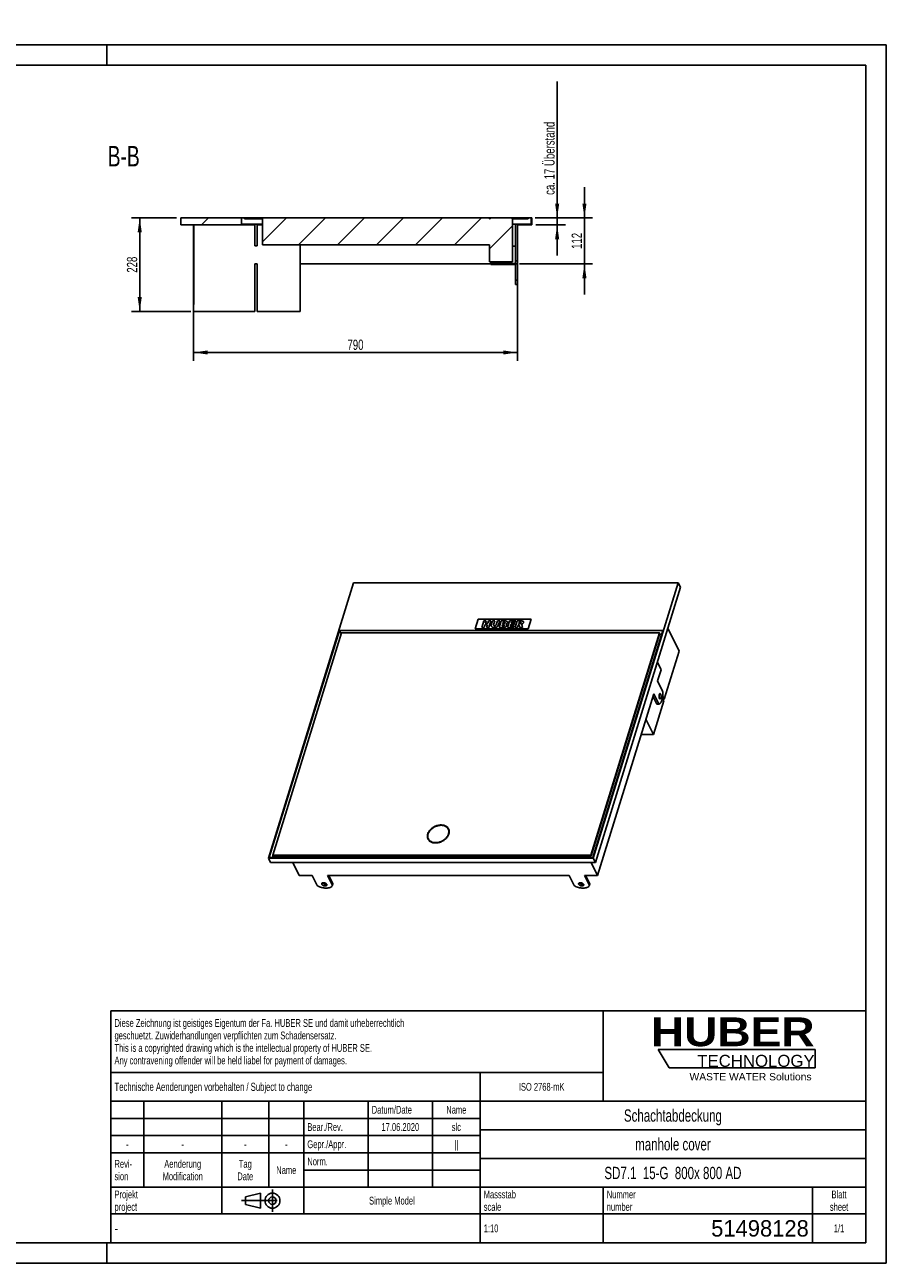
# Model space of a CAD drawing. Header units: millimetres. Extents: x 0 to 4200, y 0 to 3019.
# Tile 2 of 2: x 2100 to 4200, y 0 to 3019. Entities that reach past the tile are written whole.
import ezdxf

# ---------------------------------------------------------------- set-up
doc = ezdxf.new("R2010")
doc.units = ezdxf.units.MM
doc.header["$LTSCALE"] = 231
doc.linetypes.add('CENTER', pattern=[0.6, 0.375, -0.075, 0.075, -0.075])
doc.layers.get('0').update_dxf_attribs({"linetype": 'CONTINUOUS'})
for name, color, linetype in [('_2D-BEM', 7, 'CONTINUOUS'), ('_ACHSEN', 7, 'CONTINUOUS'), ('_KURVEN', 7, 'CONTINUOUS'), ('_ZEICHNUNGSELEM', 7, 'CONTINUOUS'), ('HUBER_Logo_BL2', 7, 'CONTINUOUS')]:
    doc.layers.add(name, color=color, linetype=linetype)
doc.styles.get("Standard").update_dxf_attribs({"font": 'txt', "width": 0.7})
doc.styles.add('TEXTSTYLE_2', font='ariblk.ttf')
doc.styles.add('TEXTSTYLE_3', font='arial.ttf')
doc.styles.add('TEXTSTYLE_4', font='txt', dxfattribs={"width": 0.8})
doc.styles.add('TEXTSTYLE_5', font='txt')
doc.dimstyles.new('DIMSTYLE_1', dxfattribs={"dimtxt": 25, "dimasz": 35, "dimexe": 2, "dimexo": 1, "dimtad": 1, "dimdec": 1, "dimtxsty": 'Standard', "dimblk": '_FILLED', "dimblk1": '_FILLED', "dimblk2": '_FILLED', "dimcen": 0.09, "dimadec": 1, "dimazin": 2, "dimtp": 0.5, "dimtm": 0.5, "dimtfac": 1, "dimtdec": 1, "dimtofl": 0, "dimtmove": 0, "dimatfit": 3, "dimldrblk": '_FILLED', "dimfxl": 1, "dimtolj": 1, "dimarcsym": 0})
doc.dimstyles.new('DIMSTYLE_2', dxfattribs={"dimtxt": 25, "dimasz": 35, "dimexe": 2, "dimexo": 1, "dimtad": 1, "dimdec": 1, "dimtxsty": 'Standard', "dimblk": '_FILLED', "dimblk1": '_FILLED', "dimblk2": '_FILLED', "dimcen": 0.09, "dimadec": 1, "dimazin": 2, "dimtp": 0.8, "dimtm": 0.8, "dimtfac": 1, "dimtdec": 1, "dimtofl": 0, "dimtmove": 0, "dimatfit": 3, "dimldrblk": '_FILLED', "dimfxl": 1, "dimtolj": 1, "dimarcsym": 0})
doc.dimstyles.new('DIMSTYLE_3', dxfattribs={"dimtxt": 25, "dimasz": 35, "dimexe": 2, "dimexo": 1, "dimtad": 1, "dimdec": 1, "dimtxsty": 'Standard', "dimblk": '_FILLED', "dimblk1": '_FILLED', "dimblk2": '_FILLED', "dimcen": 0.09, "dimadec": 1, "dimazin": 2, "dimtp": 0.3, "dimtm": 0.3, "dimtfac": 1, "dimtdec": 1, "dimtofl": 0, "dimtmove": 0, "dimatfit": 3, "dimldrblk": '_FILLED', "dimfxl": 1, "dimtolj": 1, "dimarcsym": 0})
doc.dimstyles.new('DIMSTYLE_4', dxfattribs={"dimtxt": 25, "dimasz": 35, "dimexe": 2, "dimexo": 1, "dimtad": 1, "dimdec": 1, "dimtxsty": 'Standard', "dimblk": '_FILLED', "dimblk1": '_FILLED', "dimblk2": '_FILLED', "dimcen": 0.09, "dimadec": 1, "dimazin": 2, "dimtp": 0.2, "dimtm": 0.2, "dimtfac": 1, "dimtdec": 1, "dimtofl": 0, "dimtmove": 0, "dimatfit": 3, "dimldrblk": '_FILLED', "dimfxl": 1, "dimtolj": 1, "dimarcsym": 0})

# ---------------------------------------------------------------- blocks, each defined once
blk = doc.blocks.new('HUBER_LOGO_BL2', base_point=(3837.5, 503.7))
at = {"layer": 'HUBER_Logo_BL2', "color": 5, "linetype": 'Continuous'}
for p, q in [((4026.4, 521), (3643.9, 521)), ((3643.9, 521), (3670.9, 476)), ((4026.4, 521), (4026.4, 476)), ((3670.9, 476), (4026.4, 476))]:
    blk.add_line(p, q, dxfattribs=at)
at = {"layer": 'HUBER_Logo_BL2', "color": 2, "linetype": 'Continuous', "attachment_point": 3, "line_spacing_factor": 0.78}
for s, insert, char_height, width, style in [('HUBER\\P\\fArial;\\H29.25;TECHNOLOGY ', (4025.4, 599.1), 70.2, 387.672, 'TEXTSTYLE_2'), ('WASTE WATER Solutions', (4018, 463.6), 18, 297.033, 'TEXTSTYLE_3')]:
    blk.add_mtext(s, dxfattribs=dict(at, insert=insert, char_height=char_height, width=width, style=style))
blk = doc.blocks.new('_FILLED')
at = {"color": 0, "linetype": 'ByBlock'}
blk.add_solid([(0, 0), (-1, 0.143), (-1, -0.143)], dxfattribs=at)
blk = doc.blocks.new('*D2')
at = {"layer": '_2D-BEM', "color": 2, "linetype": 'Continuous', "transparency": 16777216}
for p, q in [((2470.2, 2547.9), (2360.2, 2547.9)), ((2380.2, 2547.9), (2380.2, 2433.9)), ((2380.2, 2319.9), (2380.2, 2433.9)), ((2504.5, 2319.9), (2360.2, 2319.9))]:
    blk.add_line(p, q, dxfattribs=at)
at = {"layer": '_2D-BEM', "color": 2, "linetype": 'Continuous', "transparency": 16777216, "xscale": 35, "yscale": 35, "zscale": 35}
for p, rotation in [((2380.2, 2547.9), 90), ((2380.2, 2319.9), 270)]:
    blk.add_blockref('_FILLED', p, dxfattribs=dict(at, rotation=rotation))
at = {"layer": '_2D-BEM', "color": 2, "linetype": 'Continuous', "transparency": 16777216, "insert": (2349, 2433.9), "char_height": 25, "width": 88.393, "attachment_point": 2, "rotation": 90, "line_spacing_factor": 0.9}
blk.add_mtext('228', dxfattribs=at)
blk = doc.blocks.new('*D6')
at = {"layer": '_2D-BEM', "color": 2, "linetype": 'Continuous', "transparency": 16777216}
for p, q in [((2511.2, 2455.9), (2511.2, 2199.9)), ((3301.2, 2425.9), (3301.2, 2199.9)), ((2511.2, 2219.9), (2906.2, 2219.9)), ((3301.2, 2219.9), (2906.2, 2219.9))]:
    blk.add_line(p, q, dxfattribs=at)
at = {"layer": '_2D-BEM', "color": 2, "linetype": 'Continuous', "transparency": 16777216, "xscale": 35, "yscale": 35, "zscale": 35, "rotation": 180}
blk.add_blockref('_FILLED', (2511.2, 2219.9), dxfattribs=at)
at = {"layer": '_2D-BEM', "color": 2, "linetype": 'Continuous', "transparency": 16777216, "xscale": 35, "yscale": 35, "zscale": 35}
blk.add_blockref('_FILLED', (3301.2, 2219.9), dxfattribs=at)
at = {"layer": '_2D-BEM', "color": 2, "linetype": 'Continuous', "transparency": 16777216, "insert": (2906.2, 2251.2), "char_height": 25, "width": 88.393, "attachment_point": 2, "line_spacing_factor": 0.9}
blk.add_mtext('790', dxfattribs=at)
blk = doc.blocks.new('*D7')
at = {"layer": '_2D-BEM', "color": 2, "linetype": 'Continuous', "transparency": 16777216}
for p, q in [((3464.3, 2547.9), (3464.3, 2622.9)), ((3464.3, 2622.9), (3464.3, 2491.9)), ((3344.2, 2547.9), (3484.3, 2547.9)), ((3464.3, 2360.9), (3464.3, 2491.9)), ((3306.2, 2435.9), (3484.3, 2435.9)), ((3464.3, 2435.9), (3464.3, 2360.9))]:
    blk.add_line(p, q, dxfattribs=at)
at = {"layer": '_2D-BEM', "color": 2, "linetype": 'Continuous', "transparency": 16777216, "xscale": 35, "yscale": 35, "zscale": 35}
for p, rotation in [((3464.3, 2547.9), 270), ((3464.3, 2435.9), 90)]:
    blk.add_blockref('_FILLED', p, dxfattribs=dict(at, rotation=rotation))
at = {"layer": '_2D-BEM', "color": 2, "linetype": 'Continuous', "transparency": 16777216, "insert": (3433.1, 2491.9), "char_height": 25, "width": 72.321, "attachment_point": 2, "rotation": 90, "line_spacing_factor": 0.9}
blk.add_mtext('112', dxfattribs=at)
blk = doc.blocks.new('*D10')
at = {"layer": '_2D-BEM', "color": 2, "linetype": 'Continuous', "transparency": 16777216}
for p, q in [((3397.8, 2547.9), (3397.8, 2880.5)), ((3397.8, 2880.5), (3397.8, 2539.4)), ((3346.2, 2547.9), (3417.8, 2547.9)), ((3397.8, 2455.9), (3397.8, 2539.4)), ((3346.2, 2530.9), (3417.8, 2530.9)), ((3397.8, 2530.9), (3397.8, 2455.9))]:
    blk.add_line(p, q, dxfattribs=at)
at = {"layer": '_2D-BEM', "color": 2, "linetype": 'Continuous', "transparency": 16777216, "xscale": 35, "yscale": 35, "zscale": 35}
for p, rotation in [((3397.8, 2547.9), 270), ((3397.8, 2530.9), 90)]:
    blk.add_blockref('_FILLED', p, dxfattribs=dict(at, rotation=rotation))
at = {"layer": '_2D-BEM', "color": 2, "linetype": 'Continuous', "transparency": 16777216, "insert": (3366.5, 2604.1), "char_height": 25, "width": 414.643, "attachment_point": 1, "rotation": 90, "line_spacing_factor": 0.9}
blk.add_mtext('ca. 17 Überstand', dxfattribs=at)
blk = doc.blocks.new('PROJEKTIONSMETHODE_1_BL3', base_point=(2680, 152.5))
at = {"color": 2, "linetype": 'CENTER'}
for p, q in [((2628.7, 152.5), (2731.3, 152.5)), ((2703.8, 180), (2703.8, 125))]:
    blk.add_line(p, q, dxfattribs=at)
at = {"color": 2, "linetype": 'Continuous'}
for p, q in [((2637.8, 161.7), (2674.5, 170.8)), ((2637.8, 143.3), (2637.8, 161.7)), ((2674.5, 134.2), (2674.5, 170.8)), ((2637.8, 143.3), (2674.5, 134.2))]:
    blk.add_line(p, q, dxfattribs=at)
for radius in [18.3, 9.17]:
    blk.add_circle((2703.8, 152.5), radius, dxfattribs=at)
blk = doc.blocks.new('*T15')
at = {"color": 3, "linetype": 'Continuous'}
for p, q in [((0, 0), (1840, 0)), ((0, 0), (0, -565)), ((1200, 0), (1200, -220)), ((1840, 0), (1840, -565)), ((0, -150), (1200, -150)), ((900, -150), (900, -565)), ((0, -220), (1840, -220)), ((80, -220), (80, -430)), ((270, -220), (270, -495)), ((385, -220), (385, -430)), ((470, -220), (470, -495)), ((627, -220), (627, -430)), ((784, -220), (784, -430)), ((0, -262), (900, -262)), ((900, -290), (1840, -290)), ((0, -304), (900, -304)), ((0, -346), (900, -346)), ((900, -360), (1840, -360)), ((470, -388), (900, -388)), ((0, -430), (1840, -430)), ((1200, -430), (1200, -565)), ((1710, -430), (1710, -565)), ((0, -495), (1840, -495)), ((0, -565), (1840, -565))]:
    blk.add_line(p, q, dxfattribs=at)
at = {"layer": '_ZEICHNUNGSELEM', "color": 2, "linetype": 'Continuous', "line_spacing_factor": 0.96}
for s, insert, char_height, width, attachment_point in [('Diese Zeichnung ist geistiges Eigentum der Fa. HUBER SE und damit urheberrechtlich \\Pgeschuetzt. Zuwiderhandlungen verpflichten zum Schadensersatz.\\PThis is a copyrighted drawing which is the intellectual property of HUBER SE.\\PAny contravening offender will be held liabel for payment of damages.', (8.75, -19.9), 19, 2214.8571, 1), ('Technische Aenderungen vorbehalten / Subject to change', (8.75, -175), 20, 1524.7619, 1), ('ISO 2768-mK', (1050, -175.5), 19, 332.9524, 2), ('Datum/Date', (635.75, -231.5), 19, 292.2381, 1), ('Name', (842, -231.5), 19, 126.6667, 2), ('Schachtabdeckung', (1370, -240), 30, 680, 2), ('Bear./Rev.', (478.75, -273.5), 19, 272.3333, 1), ('17.06.2020', (705.5, -273.5), 19, 281.381, 2), ('slc', (842, -273.5), 19, 77.8095, 2), ('-', (40, -315.5), 19, 34.381, 2), ('-', (175, -315.5), 19, 34.381, 2), ('-', (327.5, -315.5), 19, 34.381, 2), ('-', (427.5, -315.5), 19, 34.381, 2), ('Gepr./Appr.', (478.75, -315.5), 19, 299.4762, 1), ('||', (842, -315.5), 19, 50.6667, 2), ('manhole cover', (1370, -310), 30, 564.2857, 2), ('Revi-\\Psion', (8.75, -363.3), 19, 138.4286, 1), ('Aenderung\\PModification', (175, -363.3), 19, 295.8571, 2), ('Norm. ', (478.75, -357.5), 19, 175.5238, 1), ('Tag\\PDate', (327.5, -363.3), 19, 110.381, 2), ('Name', (427.5, -378.5), 19, 126.6667, 2), ('SD7.1  15-G  800x 800 AD', (1370, -380), 30, 1110, 2), ('Projekt\\Pproject', (8.75, -437.8), 19, 183.6667, 1), ('Simple Model', (685, -453), 19, 328.4286, 2), ('Massstab\\Pscale', (908.75, -437.8), 19, 224.381, 1), ('Nummer\\Pnumber', (1208.75, -437.8), 19, 186.381, 1), ('Blatt\\Psheet', (1775, -437.8), 19, 130.2857, 2), ('1:10', (908.75, -520.5), 19, 94.0952, 1), ('1/1', (1775, -520.5), 19, 79.619, 2)]:
    blk.add_mtext(s, dxfattribs=dict(at, insert=insert, char_height=char_height, width=width, attachment_point=attachment_point))
for s, insert, char_height, width, attachment_point, style in [('51498128', (1701.25, -510), 40, 513.3333, 3, 'TEXTSTYLE_5'), ('-', (8.75, -517.5), 25, 18.3333, 1, 'TEXTSTYLE_4')]:
    blk.add_mtext(s, dxfattribs=dict(at, insert=insert, char_height=char_height, width=width, attachment_point=attachment_point, style=style))

msp = doc.modelspace()

# ---------------------------------------------------------------- hatches: boundary and pattern name
at = {"linetype": 'Continuous'}
h = msp.add_hatch(dxfattribs=at)
h.set_pattern_fill('B', color=2, scale=67.229537, angle=45, style=0, pattern_type=0)
h.set_pattern_definition([(45, (0, 0), (-47.5385, 47.5385), [])])
edge = h.paths.add_edge_path()
edge.add_line((2480.24, 2530.92), (2511.24, 2530.92))
edge.add_line((2480.24, 2530.92), (2480.24, 2547.92))
edge.add_line((2628.24, 2547.92), (2480.24, 2547.92))
edge.add_line((2628.24, 2532.92), (2628.24, 2547.92))
edge.add_line((2666.24, 2532.92), (2628.24, 2532.92))
edge.add_line((2666.24, 2479.92), (2666.24, 2532.92))
edge.add_line((2661.24, 2479.92), (2666.24, 2479.92))
edge.add_line((2661.24, 2479.92), (2661.24, 2530.92))
edge.add_line((2512.24, 2530.92), (2661.24, 2530.92))
edge.add_line((2512.24, 2530.92), (2512.24, 2465.92))
edge.add_line((2512.24, 2465.92), (2511.24, 2465.92))
edge.add_line((2511.24, 2530.92), (2511.24, 2465.92))
edge = h.paths.add_edge_path()
edge.add_line((3301.24, 2530.92), (3336.24, 2530.92))
edge.add_line((3301.24, 2530.92), (3301.24, 2435.92))
edge.add_line((3301.24, 2435.92), (3296.24, 2435.92))
edge.add_line((3296.24, 2435.92), (3296.24, 2434.42))
edge.add_line((3296.24, 2434.42), (3236.24, 2434.42))
edge.add_line((3236.24, 2434.42), (3236.24, 2436.42))
edge.add_line((3296.24, 2436.42), (3236.24, 2436.42))
edge.add_line((3296.24, 2436.42), (3296.24, 2532.92))
edge.add_line((3334.24, 2532.92), (3296.24, 2532.92))
edge.add_line((3334.24, 2532.92), (3334.24, 2547.92))
edge.add_line((3336.24, 2547.92), (3334.24, 2547.92))
edge.add_line((3336.24, 2547.92), (3336.24, 2530.92))
edge = h.paths.add_edge_path()
edge.add_line((3327.24, 2547.92), (3289.24, 2547.92))
edge.add_line((3327.24, 2545.92), (3327.24, 2547.92))
edge.add_line((3327.24, 2545.92), (3289.24, 2545.92))
edge.add_line((3289.24, 2545.92), (3289.24, 2547.92))
edge = h.paths.add_edge_path()
edge.add_line((3233.24, 2547.92), (2635.24, 2547.92))
edge.add_line((3233.24, 2545.92), (3233.24, 2547.92))
edge.add_line((3234.24, 2545.92), (3233.24, 2545.92))
edge.add_line((3234.24, 2547.92), (3234.24, 2545.92))
edge.add_line((3288.24, 2547.92), (3234.24, 2547.92))
edge.add_line((3288.24, 2547.92), (3288.24, 2545.92))
edge.add_line((3289.24, 2545.92), (3288.24, 2545.92))
edge.add_line((3289.24, 2440.92), (3289.24, 2545.92))
edge.add_line((3289.24, 2440.92), (3233.24, 2440.92))
edge.add_line((3233.24, 2440.92), (3233.24, 2481.92))
edge.add_line((2679.74, 2481.92), (3233.24, 2481.92))
edge.add_line((2679.74, 2545.92), (2679.74, 2481.92))
edge.add_line((2679.74, 2545.92), (2635.24, 2545.92))
edge.add_line((2635.24, 2545.92), (2635.24, 2547.92))
edge = h.paths.add_edge_path()
edge.add_line((2512.24, 2336.92), (2512.24, 2447.92))
edge.add_line((2512.24, 2336.92), (2511.24, 2336.92))
edge.add_line((2511.24, 2336.92), (2511.24, 2447.92))
edge.add_line((2512.24, 2447.92), (2511.24, 2447.92))

# ---------------------------------------------------------------- linework, layer by layer
at = {"color": 7, "linetype": 'Continuous'}
for p, q in [((0, 2970), (4200, 2970)), ((4200, 0), (4200, 2970)), ((2628.24, 2547.92), (2480.24, 2547.92)), ((2480.24, 2530.92), (2480.24, 2547.92)), ((2628.24, 2532.92), (2628.24, 2547.92)), ((2635.24, 2547.92), (2628.24, 2547.92)), ((3233.24, 2547.92), (2635.24, 2547.92)), ((2635.24, 2545.92), (2635.24, 2547.92)), ((2679.74, 2545.92), (2635.24, 2545.92)), ((2679.74, 2545.92), (2679.74, 2481.92)), ((3233.24, 2547.92), (3234.24, 2547.92)), ((3233.24, 2545.92), (3233.24, 2547.92)), ((3234.24, 2545.92), (3233.24, 2545.92)), ((3234.24, 2547.92), (3234.24, 2545.92)), ((3261.24, 2547.92), (3234.24, 2547.92)), ((3288.24, 2547.92), (3261.24, 2547.92)), ((3288.24, 2547.92), (3289.24, 2547.92)), ((3288.24, 2547.92), (3288.24, 2545.92)), ((3289.24, 2545.92), (3288.24, 2545.92)), ((3327.24, 2547.92), (3289.24, 2547.92)), ((3289.24, 2545.92), (3289.24, 2547.92)), ((3327.24, 2545.92), (3289.24, 2545.92)), ((3289.24, 2440.92), (3289.24, 2545.92)), ((3334.24, 2547.92), (3327.24, 2547.92)), ((3327.24, 2545.92), (3327.24, 2547.92)), ((3336.24, 2547.92), (3334.24, 2547.92)), ((3334.24, 2532.92), (3334.24, 2547.92)), ((3336.24, 2547.92), (3336.24, 2530.92)), ((2480.24, 2530.92), (2511.24, 2530.92)), ((2511.24, 2530.92), (2511.24, 2465.92)), ((2512.24, 2530.92), (2512.24, 2465.92)), ((2512.24, 2530.92), (2661.24, 2530.92)), ((2666.24, 2532.92), (2628.24, 2532.92)), ((2661.24, 2479.92), (2661.24, 2530.92)), ((2666.24, 2479.92), (2666.24, 2532.92)), ((2679.74, 2532.92), (2666.24, 2532.92)), ((2679.74, 2530.92), (2666.24, 2530.92)), ((3296.24, 2532.92), (3289.24, 2532.92)), ((3334.24, 2532.92), (3296.24, 2532.92)), ((3296.24, 2436.42), (3296.24, 2532.92)), ((3301.24, 2530.92), (3336.24, 2530.92)), ((3301.24, 2530.92), (3301.24, 2435.92)), ((2661.24, 2479.92), (2666.24, 2479.92)), ((2679.74, 2481.92), (3233.24, 2481.92)), ((2771.24, 2481.92), (2771.24, 2319.92)), ((3233.24, 2440.92), (3233.24, 2481.92)), ((3296.24, 2479.42), (3289.24, 2479.42)), ((2511.24, 2465.92), (2511.24, 2456.92)), ((2512.24, 2465.92), (2511.24, 2465.92)), ((2511.24, 2456.92), (2511.24, 2447.92)), ((2511.24, 2336.92), (2511.24, 2447.92)), ((2512.24, 2447.92), (2511.24, 2447.92)), ((2512.24, 2465.92), (2512.24, 2456.92)), ((2512.24, 2456.92), (2512.24, 2447.92)), ((2512.24, 2336.92), (2512.24, 2447.92)), ((2661.24, 2435.92), (2661.24, 2319.92)), ((2661.24, 2435.92), (2666.24, 2435.92)), ((2666.24, 2435.92), (2666.24, 2319.92)), ((3289.24, 2440.92), (3233.24, 2440.92)), ((3236.24, 2436.42), (3236.24, 2440.92)), ((3296.24, 2436.42), (3236.24, 2436.42)), ((3236.24, 2434.42), (3236.24, 2436.42)), ((3296.24, 2434.42), (3236.24, 2434.42)), ((3301.24, 2435.92), (3296.24, 2435.92)), ((3296.24, 2435.92), (3296.24, 2434.42)), ((3301.24, 2385.92), (3296.24, 2385.92)), ((2511.24, 2319.92), (2511.24, 2336.92)), ((2512.24, 2336.92), (2511.24, 2336.92)), ((2661.24, 2319.92), (2511.24, 2319.92)), ((2771.24, 2319.92), (2666.24, 2319.92)), ((2901.05, 1658.05), (2693.85, 987.53)), ((2901.05, 1658.05), (3693.17, 1658.05)), ((3485.96, 987.53), (3693.17, 1658.05)), ((3491.14, 976.96), (3698.35, 1647.49)), ((3698.35, 1647.49), (3693.17, 1658.05)), ((2867.07, 1542.12), (2696.17, 989.09)), ((2871.03, 1534.06), (2867.07, 1542.12)), ((3655.5, 1542.12), (2867.07, 1542.12)), ((3484.6, 989.09), (3655.5, 1542.12)), ((3667.71, 1548.34), (3695.34, 1492.04)), ((2871.82, 1536.64), (2704.31, 994.58)), ((3647.36, 1536.64), (2871.82, 1536.64)), ((3479.85, 994.58), (3647.36, 1536.64)), ((3480.46, 993.33), (3647.97, 1535.4)), ((3652.62, 1532.8), (3647.16, 1532.8)), ((3647.36, 1536.64), (3647.97, 1535.4)), ((3659.03, 1374.54), (3695.34, 1492.04)), ((3642.08, 1465.4), (3651.28, 1446.65)), ((3632.41, 1288.38), (3657.82, 1370.63)), ((3654.43, 1377.55), (3657.82, 1370.63)), ((3655.09, 1382.58), (3659.03, 1374.54)), ((3655.9, 1374.54), (3659.03, 1374.54)), ((3613.98, 1325.94), (3632.41, 1288.38)), ((3632.41, 1288.38), (3602.37, 1288.38)), ((3132.91, 1056.93), (3132.3, 1058.17)), ((3084.43, 1033.14), (3083.82, 1034.38)), ((2693.85, 987.53), (2699.03, 976.96)), ((2693.85, 987.53), (3485.96, 987.53)), ((2696.17, 989.09), (3484.6, 989.09)), ((2699.03, 976.96), (3491.14, 976.96)), ((2704.94, 993.33), (2703.63, 989.09)), ((2704.31, 994.58), (2704.92, 993.33)), ((2704.31, 994.58), (3479.85, 994.58)), ((2704.92, 993.33), (3480.46, 993.33)), ((2753.19, 976.96), (2768.72, 945.32)), ((3479.85, 994.58), (3480.46, 993.33)), ((3480.83, 976.96), (3496.36, 945.32)), ((3485.96, 987.53), (3491.14, 976.96)), ((0, 0), (4200, 0))]:
    msp.add_line(p, q, dxfattribs=at)
at = {"color": 3, "linetype": 'Continuous'}
for p, q in [((4200, 2970), (0, 2970)), ((2300, 2970), (2300, 2920)), ((4200, 2970), (4200, 0)), ((2300, 0), (2300, 50)), ((4200, 0), (0, 0))]:
    msp.add_line(p, q, dxfattribs=at)
at = {"color": 5, "linetype": 'Continuous'}
for p, q in [((4150, 2920), (50, 2920)), ((4150, 50), (4150, 2920)), ((50, 50), (4150, 50))]:
    msp.add_line(p, q, dxfattribs=at)
at = {"color": 7, "linetype": 'Continuous'}
for points, knots in [([(3114.59, 1067.43), (3111.08, 1067.43), (3105.71, 1066.47), (3099.09, 1063.72), (3094.4, 1060.92), (3090.27, 1057.52), (3085.86, 1052.55), (3083.58, 1048.08), (3082.85, 1045.04)], [0, 0, 0, 0, 0.2544464, 0.3868487, 0.5190738, 0.6485521, 0.7730169, 1, 1, 1, 1]), ([(3101.52, 1025.13), (3103.83, 1025.13), (3108.57, 1025.68), (3115.4, 1027.95), (3121.71, 1031.51), (3127.07, 1036.11), (3131.09, 1041.46), (3133.5, 1047.2), (3133.96, 1052.09), (3133.32, 1055.71), (3132.68, 1057.38), (3132.3, 1058.17)], [0, 0, 0, 0, 0.1326395, 0.2708734, 0.4100994, 0.5455252, 0.673105, 0.7905136, 0.8981194, 0.9494753, 1, 1, 1, 1]), ([(3132.3, 1058.17), (3131.6, 1059.6), (3129.64, 1062.29), (3125.46, 1065.25), (3120.3, 1067.05), (3116.54, 1067.43), (3114.59, 1067.43)], [0, 0, 0, 0, 0.2268552, 0.4650458, 0.722054, 1, 1, 1, 1]), ([(3134, 1046.83), (3134.36, 1048.55), (3134.53, 1051.21), (3133.88, 1054.6), (3133.27, 1056.18), (3132.91, 1056.93)], [0, 0, 0, 0, 0.512394, 0.757981, 1, 1, 1, 1]), ([(3082.85, 1045.04), (3082.41, 1043.22), (3082.16, 1040.42), (3082.8, 1036.83), (3083.43, 1035.17), (3083.82, 1034.38)], [0, 0, 0, 0, 0.5135199, 0.7587206, 1, 1, 1, 1]), ([(3083.82, 1034.38), (3084.52, 1032.96), (3086.47, 1030.27), (3090.65, 1027.3), (3095.82, 1025.5), (3099.58, 1025.13), (3101.52, 1025.13)], [0, 0, 0, 0, 0.2268552, 0.4650458, 0.722054, 1, 1, 1, 1]), ([(3084.43, 1033.14), (3084.8, 1032.38), (3085.68, 1030.93), (3088, 1028.31), (3090.24, 1026.81), (3091.85, 1026.04)], [0, 0, 0, 0, 0.2418793, 0.487393, 1, 1, 1, 1])]:
    msp.add_open_spline(points, degree=3, knots=knots, dxfattribs=at)
at = {"layer": '_ACHSEN', "color": 7, "linetype": 'Continuous'}
for p, q in [((3236.24, 2435.92), (2771.24, 2435.92)), ((3296.24, 2395.92), (3296.24, 2434.42)), ((3301.24, 2395.92), (3301.24, 2435.92)), ((3296.24, 2394.42), (3296.24, 2395.92)), ((3296.24, 2395.92), (3301.24, 2395.92)), ((3296.24, 2385.92), (3296.24, 2394.42)), ((3301.24, 2394.42), (3301.24, 2395.92)), ((3301.24, 2385.92), (3301.24, 2394.42)), ((3642.81, 1419.24), (3651.28, 1446.65)), ((3655.01, 1394.37), (3642.81, 1419.24)), ((3496.36, 945.32), (3633.12, 1387.9)), ((3631.35, 1382.14), (3640.72, 1363.04)), ((3633.12, 1387.9), (3645.33, 1363.04)), ((3640.72, 1363.04), (3640.99, 1363.03)), ((3640.72, 1363.04), (3640.99, 1363.04)), ((3640.99, 1363.04), (3645.33, 1363.04)), ((3640.99, 1363.03), (3645.33, 1363.03)), ((3645.33, 1363.04), (3645.59, 1363.03)), ((2768.72, 945.32), (2800.96, 945.32)), ((2813.16, 920.46), (2800.96, 945.32)), ((2837.8, 945.32), (3427.28, 945.32)), ((2837.8, 945.32), (2850, 920.46)), ((2840.93, 945.32), (2851.21, 924.37)), ((3439.48, 920.46), (3427.28, 945.32)), ((3464.12, 945.32), (3496.36, 945.32)), ((3464.12, 945.32), (3476.32, 920.46)), ((3467.25, 945.32), (3477.53, 924.37)), ((2851.21, 924.37), (2850, 920.46)), ((3477.53, 924.37), (3476.32, 920.46))]:
    msp.add_line(p, q, dxfattribs=at)
for centre, start, end in [((3120.67, 1050.92), 28.63018, 31.5463), ((3096.67, 1039.14), 200.72696, 203.27856)]:
    msp.add_arc(centre, 14.63, start, end, dxfattribs=at)
for points, knots in [([(3645.59, 1363.03), (3645.97, 1363.03), (3646.74, 1363.15), (3647.86, 1363.66), (3648.94, 1364.49), (3649.96, 1365.62), (3650.92, 1367.03), (3652.16, 1369.39), (3653.46, 1372.94), (3654.56, 1377.77), (3655.22, 1383.12), (3655.41, 1388.72), (3655.2, 1392.5), (3655.01, 1394.37)], [0, 0, 0, 0, 0.0320909, 0.066381, 0.1045937, 0.147817, 0.1965893, 0.2510425, 0.376055, 0.5194734, 0.6757786, 0.8383316, 1, 1, 1, 1]), ([(3647.07, 1376.72), (3646.84, 1377.19), (3646.48, 1378.27), (3646.17, 1380.04), (3646.07, 1381.98), (3646.21, 1383.9), (3646.55, 1385.63), (3647.01, 1386.87), (3647.48, 1387.61), (3647.84, 1388), (3648.23, 1388.25), (3648.51, 1388.31), (3648.64, 1388.31)], [0, 0, 0, 0, 0.1234689, 0.2691155, 0.4261621, 0.5821152, 0.7246376, 0.8434609, 0.8921079, 0.933464, 0.9686066, 1, 1, 1, 1]), ([(3646.34, 1384.51), (3646.5, 1383.62), (3646.64, 1381.81), (3646.5, 1380.01), (3646.34, 1379.12)], [0, 0, 0, 0, 0.4999955, 1, 1, 1, 1]), ([(3648.64, 1375.31), (3648.5, 1375.31), (3648.19, 1375.38), (3647.77, 1375.68), (3647.38, 1376.14), (3647.17, 1376.51), (3647.07, 1376.72)], [0, 0, 0, 0, 0.1954425, 0.4179158, 0.6840525, 1, 1, 1, 1]), ([(3648.64, 1388.31), (3648.79, 1388.31), (3649.1, 1388.24), (3649.52, 1387.95), (3649.9, 1387.49), (3650.11, 1387.11), (3650.22, 1386.9)], [0, 0, 0, 0, 0.1954425, 0.4179158, 0.6840525, 1, 1, 1, 1]), ([(3650.22, 1386.9), (3650.45, 1386.44), (3650.81, 1385.35), (3651.12, 1383.58), (3651.21, 1381.64), (3651.08, 1379.72), (3650.74, 1377.99), (3650.28, 1376.76), (3649.81, 1376.01), (3649.45, 1375.62), (3649.06, 1375.37), (3648.78, 1375.31), (3648.64, 1375.31)], [0, 0, 0, 0, 0.1234689, 0.2691155, 0.4261621, 0.5821152, 0.7246376, 0.8434609, 0.8921079, 0.933464, 0.9686066, 1, 1, 1, 1]), ([(3133.19, 1058.61), (3132.72, 1059.57), (3131.54, 1061.42), (3129.19, 1063.78), (3126.3, 1065.68), (3122.96, 1067.09), (3119.25, 1067.97), (3113.85, 1068.42), (3106.74, 1067.54), (3099.9, 1064.98), (3094.81, 1062.02), (3090.21, 1058.57), (3085.52, 1053.55), (3083.02, 1048.72), (3082.27, 1046.28)], [0, 0, 0, 0, 0.0507441, 0.1026258, 0.1566029, 0.2133314, 0.2731225, 0.335958, 0.4690679, 0.6082314, 0.678196, 0.7472222, 0.8792136, 1, 1, 1, 1]), ([(3133.14, 1058.57), (3132.23, 1060.06), (3129.78, 1062.79), (3126.6, 1064.58), (3124.88, 1065.26)], [0, 0, 0, 0, 0.4842059, 1, 1, 1, 1]), ([(3133.85, 1046.28), (3134.17, 1047.34), (3134.66, 1049.48), (3134.8, 1052.7), (3134.34, 1055.78), (3133.64, 1057.71), (3133.19, 1058.61)], [0, 0, 0, 0, 0.264425, 0.5170837, 0.7609157, 1, 1, 1, 1]), ([(3082.27, 1046.28), (3081.94, 1045.21), (3081.46, 1043.07), (3081.31, 1039.85), (3081.77, 1036.77), (3082.48, 1034.84), (3082.92, 1033.94)], [0, 0, 0, 0, 0.264425, 0.5170837, 0.7609157, 1, 1, 1, 1]), ([(3082.72, 1044.48), (3082.22, 1042.72), (3081.71, 1039.14), (3082.37, 1035.57), (3082.98, 1033.96)], [0, 0, 0, 0, 0.5155702, 1, 1, 1, 1]), ([(3082.92, 1033.94), (3083.39, 1032.98), (3084.57, 1031.13), (3086.93, 1028.77), (3089.81, 1026.87), (3093.15, 1025.46), (3096.86, 1024.58), (3102.26, 1024.13), (3109.38, 1025.01), (3116.21, 1027.57), (3121.31, 1030.53), (3125.9, 1033.98), (3130.59, 1039), (3133.09, 1043.84), (3133.85, 1046.28)], [0, 0, 0, 0, 0.0507441, 0.1026258, 0.1566029, 0.2133314, 0.2731225, 0.335958, 0.4690679, 0.6082314, 0.678196, 0.7472222, 0.8792136, 1, 1, 1, 1]), ([(2850, 920.46), (2849.38, 919.46), (2847.6, 917.59), (2844.01, 915.65), (2839.56, 914.48), (2834.49, 914.11), (2829.04, 914.54), (2823.48, 915.76), (2818.11, 917.71), (2814.74, 919.47), (2813.16, 920.46)], [0, 0, 0, 0, 0.0887563, 0.1893653, 0.3041876, 0.4323167, 0.5706581, 0.7147878, 0.8596219, 1, 1, 1, 1]), ([(2823.84, 925.49), (2823.75, 925.19), (2823.7, 924.51), (2823.92, 923.88), (2824.07, 923.57)], [0, 0, 0, 0, 0.4740095, 1, 1, 1, 1]), ([(2836.04, 923.57), (2835.8, 924.05), (2835.06, 925), (2833.54, 926.14), (2831.68, 927.02), (2829.65, 927.54), (2827.66, 927.67), (2826.13, 927.42), (2825.13, 926.98), (2824.53, 926.57), (2824.09, 926.07), (2823.9, 925.68), (2823.84, 925.49)], [0, 0, 0, 0, 0.1137565, 0.247137, 0.393341, 0.542281, 0.6832493, 0.807418, 0.8618928, 0.9113661, 0.9568207, 1, 1, 1, 1]), ([(2824.07, 923.57), (2824.31, 923.08), (2825.05, 922.13), (2826.57, 920.99), (2828.43, 920.12), (2830.46, 919.59), (2832.45, 919.46), (2833.98, 919.71), (2834.98, 920.15), (2835.57, 920.56), (2836.02, 921.06), (2836.2, 921.45), (2836.26, 921.65)], [0, 0, 0, 0, 0.1137565, 0.247137, 0.393341, 0.542281, 0.6832493, 0.807418, 0.8618928, 0.9113661, 0.9568207, 1, 1, 1, 1]), ([(2825.48, 927.12), (2825.7, 926.77), (2826.27, 926.08), (2827.78, 924.87), (2830.13, 923.79), (2832.67, 923.36), (2834.6, 923.51), (2835.46, 923.75), (2835.84, 923.92)], [0, 0, 0, 0, 0.1084093, 0.2304569, 0.5000363, 0.7695945, 0.8916184, 1, 1, 1, 1]), ([(2836.26, 921.65), (2836.36, 921.94), (2836.41, 922.62), (2836.19, 923.26), (2836.04, 923.57)], [0, 0, 0, 0, 0.4740095, 1, 1, 1, 1]), ([(3476.32, 920.46), (3475.7, 919.46), (3473.93, 917.59), (3470.33, 915.65), (3465.89, 914.48), (3460.81, 914.11), (3455.36, 914.54), (3449.8, 915.76), (3444.43, 917.71), (3441.06, 919.47), (3439.48, 920.46)], [0, 0, 0, 0, 0.0887563, 0.1893653, 0.3041876, 0.4323167, 0.5706581, 0.7147878, 0.8596219, 1, 1, 1, 1]), ([(3450.17, 925.49), (3450.07, 925.19), (3450.02, 924.51), (3450.24, 923.88), (3450.39, 923.57)], [0, 0, 0, 0, 0.4740095, 1, 1, 1, 1]), ([(3462.36, 923.57), (3462.12, 924.05), (3461.38, 925), (3459.86, 926.14), (3458, 927.02), (3455.97, 927.54), (3453.98, 927.67), (3452.45, 927.42), (3451.45, 926.98), (3450.86, 926.57), (3450.41, 926.07), (3450.23, 925.68), (3450.17, 925.49)], [0, 0, 0, 0, 0.1137565, 0.247137, 0.393341, 0.542281, 0.6832493, 0.807418, 0.8618928, 0.9113661, 0.9568207, 1, 1, 1, 1]), ([(3450.39, 923.57), (3450.63, 923.08), (3451.37, 922.13), (3452.89, 920.99), (3454.75, 920.12), (3456.78, 919.59), (3458.77, 919.46), (3460.3, 919.71), (3461.3, 920.15), (3461.9, 920.56), (3462.34, 921.06), (3462.52, 921.45), (3462.59, 921.65)], [0, 0, 0, 0, 0.1137565, 0.247137, 0.393341, 0.542281, 0.6832493, 0.807418, 0.8618928, 0.9113661, 0.9568207, 1, 1, 1, 1]), ([(3451.8, 927.12), (3452.02, 926.77), (3452.59, 926.08), (3454.1, 924.87), (3456.45, 923.79), (3458.99, 923.36), (3460.92, 923.51), (3461.78, 923.75), (3462.16, 923.92)], [0, 0, 0, 0, 0.1084093, 0.2304569, 0.5000363, 0.7695945, 0.8916184, 1, 1, 1, 1]), ([(3462.59, 921.65), (3462.68, 921.94), (3462.73, 922.62), (3462.51, 923.26), (3462.36, 923.57)], [0, 0, 0, 0, 0.4740095, 1, 1, 1, 1])]:
    msp.add_open_spline(points, degree=3, knots=knots, dxfattribs=at)
at = {"layer": '_KURVEN', "color": 4, "linetype": 'Continuous'}
for p, q in [((3198.02, 1546.04), (3205.28, 1569.54)), ((3326.97, 1546.04), (3198.02, 1546.04)), ((3205.28, 1569.54), (3334.23, 1569.54)), ((3218.72, 1565.62), (3213.88, 1549.95)), ((3213.88, 1549.95), (3219.57, 1549.95)), ((3224.42, 1565.62), (3218.72, 1565.62)), ((3219.57, 1549.95), (3221.53, 1556.29)), ((3221.53, 1556.29), (3227.75, 1556.29)), ((3222.72, 1560.14), (3224.42, 1565.62)), ((3228.94, 1560.14), (3222.72, 1560.14)), ((3227.75, 1556.29), (3225.79, 1549.95)), ((3225.79, 1549.95), (3231.51, 1549.95)), ((3230.64, 1565.62), (3228.94, 1560.14)), ((3236.35, 1565.62), (3230.64, 1565.62)), ((3231.51, 1549.95), (3236.35, 1565.62)), ((3240.15, 1565.62), (3237.26, 1556.28)), ((3245.83, 1565.62), (3240.15, 1565.62)), ((3242.87, 1556.06), (3245.83, 1565.62)), ((3252.12, 1565.62), (3249.17, 1556.06)), ((3257.8, 1565.62), (3252.12, 1565.62)), ((3254.92, 1556.28), (3257.8, 1565.62)), ((3261.58, 1565.62), (3256.74, 1549.95)), ((3256.74, 1549.95), (3266.57, 1549.95)), ((3272.24, 1565.62), (3261.58, 1565.62)), ((3263.53, 1553.32), (3264.51, 1556.5)), ((3266.43, 1553.32), (3263.53, 1553.32)), ((3264.51, 1556.5), (3267.4, 1556.5)), ((3265.43, 1559.48), (3266.35, 1562.45)), ((3267.9, 1559.48), (3265.43, 1559.48)), ((3266.35, 1562.45), (3268.86, 1562.45)), ((3281.58, 1565.62), (3276.74, 1549.95)), ((3276.74, 1549.95), (3292.27, 1549.95)), ((3296.83, 1565.62), (3281.58, 1565.62)), ((3283.54, 1553.5), (3284.49, 1556.59)), ((3293.36, 1553.5), (3283.54, 1553.5)), ((3284.49, 1556.59), (3293.35, 1556.59)), ((3285.48, 1559.79), (3286.25, 1562.28)), ((3294.34, 1559.79), (3285.48, 1559.79)), ((3286.25, 1562.28), (3295.8, 1562.28)), ((3292.27, 1549.95), (3293.36, 1553.5)), ((3293.35, 1556.59), (3294.34, 1559.79)), ((3300.25, 1565.62), (3295.41, 1549.95)), ((3295.41, 1549.95), (3301.13, 1549.95)), ((3295.8, 1562.28), (3296.83, 1565.62)), ((3309.74, 1565.62), (3300.25, 1565.62)), ((3301.13, 1549.95), (3303.09, 1556.31)), ((3303.09, 1556.31), (3303.59, 1556.31)), ((3304.01, 1559.27), (3304.99, 1562.46)), ((3306.41, 1559.27), (3304.01, 1559.27)), ((3304.99, 1562.46), (3307.49, 1562.46)), ((3305.53, 1554.74), (3307.09, 1549.95)), ((3307.09, 1549.95), (3313.53, 1549.95)), ((3313.53, 1549.95), (3312.16, 1554.49)), ((3334.23, 1569.54), (3326.97, 1546.04))]:
    msp.add_line(p, q, dxfattribs=at)
for points in [[(3236.97, 1553.63), (3236.93, 1554.64), (3237.02, 1555.51), (3237.26, 1556.28)], [(3237.62, 1551.83), (3237.21, 1552.41), (3236.99, 1553.01), (3236.97, 1553.63)], [(3239.16, 1550.48), (3238.55, 1550.8), (3238.03, 1551.25), (3237.62, 1551.83)], [(3241.62, 1549.85), (3240.6, 1549.95), (3239.77, 1550.16), (3239.16, 1550.48)], [(3244.51, 1549.69), (3243.61, 1549.69), (3242.64, 1549.74), (3241.62, 1549.85)], [(3242.87, 1556.06), (3242.61, 1555.2), (3242.68, 1554.54), (3243.08, 1554.06)], [(3243.08, 1554.06), (3243.49, 1553.58), (3244.19, 1553.34), (3245.19, 1553.34)], [(3248.65, 1550.21), (3247.44, 1549.87), (3246.06, 1549.69), (3244.51, 1549.69)], [(3245.19, 1553.34), (3246.17, 1553.34), (3247.01, 1553.58), (3247.7, 1554.05)], [(3247.7, 1554.05), (3248.4, 1554.52), (3248.9, 1555.19), (3249.17, 1556.06)], [(3251.33, 1551.5), (3250.41, 1550.88), (3249.52, 1550.46), (3248.65, 1550.21)], [(3253.59, 1553.66), (3253, 1552.84), (3252.25, 1552.12), (3251.33, 1551.5)], [(3254.92, 1556.28), (3254.63, 1555.35), (3254.19, 1554.49), (3253.59, 1553.66)], [(3266.43, 1553.32), (3267.41, 1553.32), (3268.14, 1553.46), (3268.64, 1553.76)], [(3269.19, 1550.17), (3267.86, 1550.02), (3266.98, 1549.95), (3266.57, 1549.95)], [(3269.35, 1556.07), (3269.03, 1556.35), (3268.39, 1556.5), (3267.4, 1556.5)], [(3267.9, 1559.48), (3268.78, 1559.48), (3269.44, 1559.6), (3269.87, 1559.86)], [(3268.64, 1553.76), (3269.13, 1554.06), (3269.46, 1554.45), (3269.61, 1554.96)], [(3270.55, 1562.06), (3270.28, 1562.32), (3269.71, 1562.45), (3268.86, 1562.45)], [(3271.51, 1550.68), (3270.96, 1550.45), (3270.17, 1550.28), (3269.19, 1550.17)], [(3269.61, 1554.96), (3269.75, 1555.42), (3269.67, 1555.79), (3269.35, 1556.07)], [(3269.87, 1559.86), (3270.3, 1560.12), (3270.6, 1560.5), (3270.75, 1560.99)], [(3270.75, 1560.99), (3270.89, 1561.44), (3270.82, 1561.81), (3270.55, 1562.06)], [(3273.8, 1552.22), (3273.15, 1551.57), (3272.39, 1551.06), (3271.51, 1550.68)], [(3272.24, 1565.62), (3274.01, 1565.62), (3275.25, 1565.25), (3275.98, 1564.5)], [(3274.8, 1559.34), (3274.21, 1558.89), (3273.43, 1558.55), (3272.49, 1558.29)], [(3272.49, 1558.29), (3273.72, 1558.01), (3274.55, 1557.55), (3274.97, 1556.89)], [(3275.15, 1554.41), (3274.9, 1553.6), (3274.44, 1552.86), (3273.8, 1552.22)], [(3276.55, 1561.72), (3276.26, 1560.79), (3275.68, 1560), (3274.8, 1559.34)], [(3274.97, 1556.89), (3275.39, 1556.23), (3275.45, 1555.41), (3275.15, 1554.41)], [(3275.98, 1564.5), (3276.7, 1563.75), (3276.89, 1562.82), (3276.55, 1561.72)], [(3304.87, 1555.94), (3304.53, 1556.19), (3304.11, 1556.31), (3303.59, 1556.31)], [(3305.53, 1554.74), (3305.33, 1555.36), (3305.12, 1555.76), (3304.87, 1555.94)], [(3306.41, 1559.27), (3306.66, 1559.27), (3307.18, 1559.34), (3307.98, 1559.48)], [(3309.48, 1562.05), (3309.19, 1562.32), (3308.52, 1562.46), (3307.49, 1562.46)], [(3307.98, 1559.48), (3308.38, 1559.55), (3308.73, 1559.71), (3309.05, 1559.98)], [(3309.05, 1559.98), (3309.37, 1560.24), (3309.59, 1560.55), (3309.69, 1560.89)], [(3309.69, 1560.89), (3309.85, 1561.39), (3309.78, 1561.77), (3309.48, 1562.05)], [(3311.9, 1557.48), (3311.34, 1557.23), (3310.61, 1557.03), (3309.71, 1556.87)], [(3309.71, 1556.87), (3310.32, 1556.67), (3310.77, 1556.47), (3311.01, 1556.28)], [(3309.74, 1565.62), (3311.5, 1565.62), (3312.8, 1565.49), (3313.65, 1565.24)], [(3311.01, 1556.28), (3311.18, 1556.15), (3311.4, 1555.89), (3311.67, 1555.46)], [(3311.67, 1555.46), (3311.93, 1555.04), (3312.1, 1554.72), (3312.16, 1554.49)], [(3314.17, 1559.01), (3313.54, 1558.39), (3312.78, 1557.87), (3311.9, 1557.48)], [(3313.65, 1565.24), (3314.5, 1564.98), (3315.09, 1564.5), (3315.45, 1563.8)], [(3315.53, 1561.27), (3315.26, 1560.4), (3314.8, 1559.65), (3314.17, 1559.01)], [(3315.45, 1563.8), (3315.81, 1563.11), (3315.84, 1562.27), (3315.53, 1561.27)]]:
    msp.add_open_spline(points, degree=3, dxfattribs=at)

# ---------------------------------------------------------------- block references
msp.add_blockref('*T15', (2310, 615))
at = {"color": 2, "linetype": 'Continuous'}
msp.add_blockref('PROJEKTIONSMETHODE_1_BL3', (2680, 152.5), dxfattribs=at)
at = {"layer": 'HUBER_Logo_BL2'}
msp.add_blockref('HUBER_LOGO_BL2', (3837.5, 503.74), dxfattribs=at)

# ---------------------------------------------------------------- texts
at = {"layer": '_ZEICHNUNGSELEM', "color": 2, "linetype": 'Continuous', "insert": (2380.24, 2723.36), "char_height": 50, "width": 171.4286, "attachment_point": 3, "line_spacing_factor": 0.9}
msp.add_mtext('B-B', dxfattribs=at)

# ---------------------------------------------------------------- dimensions: what is measured, and where the dimension line sits
at = {"layer": '_2D-BEM', "color": 2, "linetype": 'Continuous'}
dim = msp.add_linear_dim(base=(3397.78, 2547.92), p1=(3345.24, 2530.92), p2=(3345.24, 2547.92), angle=90, text='ca. <> Überstand', dimstyle='DIMSTYLE_4', dxfattribs=at)
dim.commit()
dim.dimension.update_dxf_attribs({"geometry": '*D10', "text_midpoint": (3397.78, 2742.27), "dimtype": 160})
for base, p1, p2, dimstyle, picture, middle in [((3464.32, 2547.92), (3305.24, 2435.92), (3343.24, 2547.92), 'DIMSTYLE_3', '*D7', (3464.32, 2488.35)), ((2380.24, 2547.92), (2505.53, 2319.92), (2471.24, 2547.92), 'DIMSTYLE_1', '*D2', (2380.24, 2430.35))]:
    dim = msp.add_linear_dim(base=base, p1=p1, p2=p2, angle=90, dimstyle=dimstyle, dxfattribs=at)
    dim.commit()
    dim.dimension.update_dxf_attribs({"geometry": picture, "text_midpoint": middle, "dimtype": 160})
dim = msp.add_linear_dim(base=(3301.24, 2219.92), p1=(2511.24, 2456.92), p2=(3301.24, 2426.92), dimstyle='DIMSTYLE_2', dxfattribs=at)
dim.commit()
dim.dimension.update_dxf_attribs({"geometry": '*D6', "text_midpoint": (2902.67, 2219.92), "dimtype": 160})

doc.saveas('drawing.dxf')
